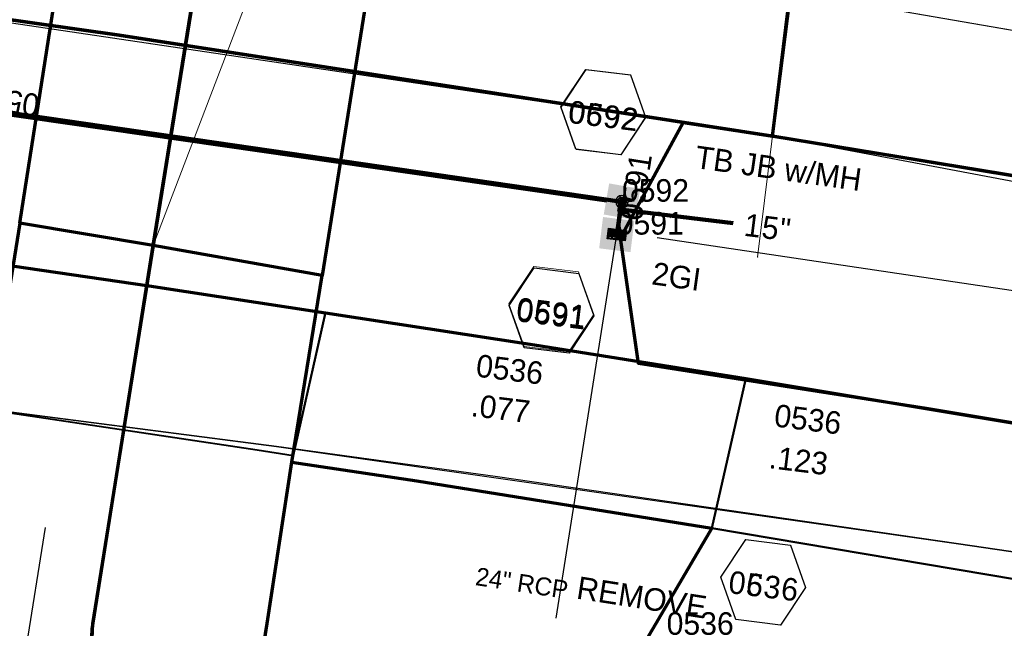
# Model space of a CAD drawing. Extents: x 1160024 to 2574774, y 200346 to 1150377.
# Tile 50 of 118: x 2483548 to 2483767, y 365757 to 365892. Entities that reach past the tile are written whole.
import ezdxf
from ezdxf.enums import TextEntityAlignment as Align

# ---------------------------------------------------------------- set-up
doc = ezdxf.new("R2010")
doc.units = 0
doc.header["$MEASUREMENT"] = 0
doc.linetypes.add('DGN Style 2', pattern=[29.296317, 17.57779, -11.718527])
for name, color, linetype, lineweight in [('Exist Plan Preparation Watershed Blue', 5, 'Continuous', 30), ('Exist Structure Minor Pipes RCP 24 Inch Text', 30, 'Continuous', 13), ('Prop Drainage Structure Box Number Symbol CELL', 9, 'Continuous', 30), ('Prop Drainage Structure Catch Basin Grate 840 03F Label', 9, 'Continuous', 30), ('Prop Drainage Structure Drop Inlet Grate 2 Wide Slots and Sag Grates 840 22 CELL', 7, 'Continuous', 30), ('Prop Drainage Structure Drop Inlet Grate 2 Wide Slots and Sag Grates 840 22 Label', 9, 'Continuous', 30), ('Prop Drainage Structure Junction Box with Manhole TB CELL', 7, 'Continuous', 30), ('Prop Drainage Structure Junction Box with Manhole TB Label', 9, 'Continuous', 30), ('Prop Drainage Structure Pipe RCP 15in Class III', 9, 'Continuous', 211), ('Prop Drainage Structure Pipe Removal Label', 9, 'Continuous', 30), ('Prop Drainage Structure Plot Symbol 20 Scale', 9, 'DGN Style 2', 13), ('Prop Drainage Structure Plot Symbol 50 Scale', 9, 'DGN Style 2', 13), ('Prop Earthen Structure Ditch Flow Line', 6, 'Rdy Ditch Special Prp', 30), ('Prop Plan Preparation Watershed Pre Construction', 131, 'Continuous', 30), ('Prop Vertical Profile Ditch Grade Median Label', 5, 'Continuous', 40)]:
    doc.layers.add(name, color=color, linetype=linetype, lineweight=lineweight)
for name, color, linetype, lineweight, plot in [('Scratch_Level_5', 6, 'Continuous', 0, False), ('Scratch_Level_6', 30, 'Continuous', 0, False), ('Scratch_Level_7', 9, 'Continuous', 0, False), ('Scratch_Level_8', 171, 'Continuous', 0, False)]:
    doc.layers.add(name, color=color, linetype=linetype, lineweight=lineweight, plot=plot)
doc.styles.add('Style-font001', font='font001.shx')
doc.styles.add('Style-font041', font='font041.shx')
doc.styles.add('Style-GEOMETRICFUTURA_211_M_L', font='GEOMETRICFUTURA_211_M_L.shx')
doc.linetypes.add('Rdy Ditch Special Prp', pattern='A,0.55,-0.2,[22,dgnlstyle-RdylsE.shx,S=0.001111,R=0,X=0,Y=0],-0.2,0.55', length=1.5)
doc.dimstyles.new('erosion_control', dxfattribs={"dimtxt": 4.99999, "dimasz": 9.99998, "dimexe": 2.499995, "dimexo": 2.499995, "dimgap": 2.499995, "dimtad": 0, "dimtih": 1, "dimtoh": 1, "dimzin": 3, "dimdsep": 46, "dimtxsty": 'Style-GEOMETRICFUTURA_211_M_L', "dimcen": 0.09, "dimaunit": 1, "dimadec": 4, "dimazin": 3, "dimtfac": 1, "dimtofl": 0, "dimtmove": 0, "dimatfit": 1, "dimfxl": 1, "dimtzin": 3, "dimlwd": 106, "dimarcsym": 0})

# ---------------------------------------------------------------- blocks, each defined once
blk = doc.blocks.new('PROP DRAINAGE STRUCTURE BOX NUMBER SYMBOL_62')
at = {"layer": 'Scratch_Level_7', "flags": 128}
blk.add_lwpolyline([(-5, 8.94), (5, 8.94), (9.47, 0), (5, -8.94), (-5, -8.94), (-9.47, 0), (-5, 8.94)], dxfattribs=at)
at = {"layer": 'Scratch_Level_7', "insert": (0.28, -0.83), "char_height": 5, "attachment_point": 5, "line_spacing_factor": 0.6, "style": 'Style-GEOMETRICFUTURA_211_M_L'}
blk.add_mtext('\\T1.051;0536', dxfattribs=at)
blk = doc.blocks.new('PROP DRAINAGE STRUCTURE BOX NUMBER SYMBOL_215')
at = {"layer": 'Prop Drainage Structure Box Number Symbol CELL', "flags": 128}
blk.add_lwpolyline([(-5, 8.94), (5, 8.94), (9.47, 0), (5, -8.94), (-5, -8.94), (-9.47, 0), (-5, 8.94)], dxfattribs=at)
at = {"layer": 'Prop Drainage Structure Box Number Symbol CELL', "insert": (0.28, -0.83), "char_height": 5, "attachment_point": 5, "line_spacing_factor": 0.6, "style": 'Style-GEOMETRICFUTURA_211_M_L'}
blk.add_mtext('\\T1.051;0636', dxfattribs=at)
blk = doc.blocks.new('PROP DRAINAGE STRUCTURE BOX NUMBER SYMBOL_285')
at = {"layer": 'Scratch_Level_7', "flags": 128}
blk.add_lwpolyline([(-5, 8.94), (5, 8.94), (9.47, 0), (5, -8.94), (-5, -8.94), (-9.47, 0), (-5, 8.94)], dxfattribs=at)
at = {"layer": 'Scratch_Level_7', "insert": (0.18, -0.83), "char_height": 5, "attachment_point": 5, "line_spacing_factor": 0.6, "style": 'Style-GEOMETRICFUTURA_211_M_L'}
blk.add_mtext('\\T1.051;0591', dxfattribs=at)
blk = doc.blocks.new('PROP DRAINAGE STRUCTURE BOX NUMBER SYMBOL_286')
at = {"layer": 'Prop Drainage Structure Box Number Symbol CELL', "flags": 128}
blk.add_lwpolyline([(-5, 8.94), (5, 8.94), (9.47, 0), (5, -8.94), (-5, -8.94), (-9.47, 0), (-5, 8.94)], dxfattribs=at)
at = {"layer": 'Prop Drainage Structure Box Number Symbol CELL', "insert": (0.18, -0.83), "char_height": 5, "attachment_point": 5, "line_spacing_factor": 0.6, "style": 'Style-GEOMETRICFUTURA_211_M_L'}
blk.add_mtext('\\T1.051;0691', dxfattribs=at)
blk = doc.blocks.new('PROP DRAINAGE STRUCTURE BOX NUMBER SYMBOL_287')
at = {"layer": 'Scratch_Level_7', "flags": 128}
blk.add_lwpolyline([(-5, 8.94), (5, 8.94), (9.47, 0), (5, -8.94), (-5, -8.94), (-9.47, 0), (-5, 8.94)], dxfattribs=at)
at = {"layer": 'Scratch_Level_7', "insert": (0.17, -0.83), "char_height": 5, "attachment_point": 5, "line_spacing_factor": 0.6, "style": 'Style-GEOMETRICFUTURA_211_M_L'}
blk.add_mtext('\\T1.051;0592', dxfattribs=at)
blk = doc.blocks.new('PROP DRAINAGE STRUCTURE BOX NUMBER SYMBOL_290')
at = {"layer": 'Prop Drainage Structure Box Number Symbol CELL', "flags": 128}
blk.add_lwpolyline([(-5, 8.94), (5, 8.94), (9.47, 0), (5, -8.94), (-5, -8.94), (-9.47, 0), (-5, 8.94)], dxfattribs=at)
at = {"layer": 'Prop Drainage Structure Box Number Symbol CELL', "insert": (0.17, -0.83), "char_height": 5, "attachment_point": 5, "line_spacing_factor": 0.6, "style": 'Style-GEOMETRICFUTURA_211_M_L'}
blk.add_mtext('\\T1.051;0692', dxfattribs=at)
blk = doc.blocks.new('PROP DRAINAGE STRUCTURE DROP INLET GRATE 2 WIDE SLOTS AND SAG GRATES 840 22_2')
at = {"layer": 'Prop Drainage Structure Drop Inlet Grate 2 Wide Slots and Sag Grates 840 22 CELL', "flags": 128}
for points in [[(-2, 1.17), (2, 1.17), (2, -1.17), (-2, -1.17), (-2, 1.17)], [(-1.94, 1.1), (1.94, 1.1), (1.94, -1.1), (-1.94, -1.1), (-1.94, 1.1)], [(-1.93, 1.09), (-0.01, 1.09), (-0.01, -1.09), (-1.93, -1.09), (-1.93, 1.09)], [(-1.84, 0.91), (-1.01, 0.91), (-1.01, 0.64), (-1.84, 0.64), (-1.84, 0.91)], [(-1.84, 0.52), (-1.01, 0.52), (-1.01, 0.25), (-1.84, 0.25), (-1.84, 0.52)], [(-1.84, 0.14), (-1.01, 0.14), (-1.01, -0.14), (-1.84, -0.14), (-1.84, 0.14)], [(-0.93, 0.91), (-0.09, 0.91), (-0.09, 0.64), (-0.93, 0.64), (-0.93, 0.91)], [(-0.93, 0.52), (-0.09, 0.52), (-0.09, 0.25), (-0.93, 0.25), (-0.93, 0.52)], [(-0.93, 0.14), (-0.09, 0.14), (-0.09, -0.14), (-0.93, -0.14), (-0.93, 0.14)], [(0.01, 1.09), (1.93, 1.09), (1.93, -1.09), (0.01, -1.09), (0.01, 1.09)], [(0.09, 0.64), (0.93, 0.64), (0.93, 0.91), (0.09, 0.91), (0.09, 0.64)], [(0.09, 0.52), (0.93, 0.52), (0.93, 0.25), (0.09, 0.25), (0.09, 0.52)], [(0.09, 0.14), (0.93, 0.14), (0.93, -0.14), (0.09, -0.14), (0.09, 0.14)], [(1.01, 0.64), (1.84, 0.64), (1.84, 0.91), (1.01, 0.91), (1.01, 0.64)], [(1.01, 0.52), (1.84, 0.52), (1.84, 0.25), (1.01, 0.25), (1.01, 0.52)], [(1.01, 0.14), (1.84, 0.14), (1.84, -0.14), (1.01, -0.14), (1.01, 0.14)], [(-1.84, -0.25), (-1.01, -0.25), (-1.01, -0.52), (-1.84, -0.52), (-1.84, -0.25)], [(-1.84, -0.64), (-1.01, -0.64), (-1.01, -0.91), (-1.84, -0.91), (-1.84, -0.64)], [(-0.93, -0.25), (-0.09, -0.25), (-0.09, -0.52), (-0.93, -0.52), (-0.93, -0.25)], [(-0.93, -0.64), (-0.09, -0.64), (-0.09, -0.91), (-0.93, -0.91), (-0.93, -0.64)], [(0.09, -0.25), (0.93, -0.25), (0.93, -0.52), (0.09, -0.52), (0.09, -0.25)], [(0.09, -0.64), (0.93, -0.64), (0.93, -0.91), (0.09, -0.91), (0.09, -0.64)], [(1.01, -0.25), (1.84, -0.25), (1.84, -0.52), (1.01, -0.52), (1.01, -0.25)], [(1.01, -0.64), (1.84, -0.64), (1.84, -0.91), (1.01, -0.91), (1.01, -0.64)]]:
    blk.add_lwpolyline(points, dxfattribs=at)
at = {"layer": 'Prop Drainage Structure Plot Symbol 20 Scale', "extrusion": (0, 0, -1)}
blk.add_solid([(2, 2), (-2, 2), (2, -2), (-2, -2)], dxfattribs=at)
at = {"layer": 'Prop Drainage Structure Plot Symbol 50 Scale', "extrusion": (0, 0, -1)}
blk.add_solid([(3.5, 3.5), (-3.5, 3.5), (3.5, -3.5), (-3.5, -3.5)], dxfattribs=at)
blk = doc.blocks.new('PROP DRAINAGE STRUCTURE JUNCTION BOX WITH MANHOLE TB')
at = {"layer": 'Prop Drainage Structure Plot Symbol 20 Scale'}
h = blk.add_hatch(color=256, dxfattribs=at)
h.paths.add_polyline_path([(-2, -2), (-2, 2), (2, 2), (2, -2)])
edge = h.paths.add_edge_path(flags=16)
edge.add_arc((0, 0), 1.5, 0, 360)
at = {"layer": 'Prop Drainage Structure Plot Symbol 50 Scale'}
h = blk.add_hatch(color=256, dxfattribs=at)
h.paths.add_polyline_path([(-3.5, -3.5), (-3.5, 3.5), (3.5, 3.5), (3.5, -3.5)])
edge = h.paths.add_edge_path(flags=16)
edge.add_arc((0, 0), 1.5, 0, 360)
at = {"layer": 'Prop Drainage Structure Junction Box with Manhole TB CELL', "flags": 128}
for points in [[(-1.39, 0.02), (-0.99, 0.02), (-0.99, -0.02), (-1.39, -0.02)], [(-1.39, -0.02), (-0.99, -0.02), (-0.99, 0.02), (-1.39, 0.02)], [(-0.71, 1.19), (-0.51, 0.85), (-0.48, 0.87), (-0.67, 1.21)], [(-0.71, 1.19), (-0.51, 0.85), (-0.48, 0.87), (-0.67, 1.21)], [(0, 0.08), (0, 0.08)], [(0.67, 1.21), (0.48, 0.87), (0.51, 0.85), (0.71, 1.19)], [(0.67, 1.21), (0.48, 0.87), (0.51, 0.85), (0.71, 1.19)], [(1.39, 0.02), (0.99, 0.02), (0.99, -0.02), (1.39, -0.02)], [(1.39, 0.02), (0.99, 0.02), (0.99, -0.02), (1.39, -0.02)], [(-0.67, -1.21), (-0.48, -0.87), (-0.51, -0.85), (-0.71, -1.19)], [(-0.67, -1.21), (-0.48, -0.87), (-0.51, -0.85), (-0.71, -1.19)], [(0.71, -1.19), (0.51, -0.85), (0.48, -0.87), (0.67, -1.21)], [(0.71, -1.19), (0.51, -0.85), (0.48, -0.87), (0.67, -1.21)]]:
    blk.add_lwpolyline(points, dxfattribs=at)
at = {"layer": 'Prop Drainage Structure Junction Box with Manhole TB CELL', "extrusion": (0, 0, -1)}
for radius in [1.39, 0.99, 0.953, 0.87, 0.625, 0.583, 0.333, 0.291, 0.0834, 0.0416]:
    blk.add_arc((0, 0), radius, 0, 360, dxfattribs=at)

msp = doc.modelspace()

# ---------------------------------------------------------------- linework, layer by layer
at = {"layer": 'Exist Plan Preparation Watershed Blue', "color": 5, "linetype": 'Continuous', "lineweight": 70, "flags": 128}
for points in [[(2483572.56, 366001.56), (2483602.73, 365995.28), (2483577.94, 365841.73), (2483548.36, 365846.67), (2483572.56, 366001.56)], [(2483601.89, 365989.61), (2483643.02, 365982.66), (2483634.18, 365952.12), (2483629.36, 365922.2), (2483615.4, 365835.08), (2483577.94, 365841.73), (2483589.1, 365911.13), (2483594.11, 365942.29), (2483598.15, 365967.42), (2483601.89, 365989.61)], [(2483722.58, 365923.08), (2483642.56, 365936.37), (2483516.43, 365955.14), (2483442.04, 365965.51), (2483381.49, 365973.56), (2483365.97, 365975.57), (2483363.26, 365965.35), (2483368.5, 365916.45), (2483439.35, 365907.02), (2483570.4, 365888.4), (2483715.34, 365866), (2483722.58, 365923.08)], [(2483721.19, 365913.7), (2483722.58, 365923.08), (2483778, 365914.07), (2483860.93, 365900.49), (2483946.45, 365886.47), (2483941.17, 365875.45), (2483919.06, 365832.3), (2483836.92, 365845.93), (2483775.82, 365856.1), (2483715.34, 365866), (2483721.19, 365913.7)], [(2483422.03, 365882.26), (2483429.83, 365853.82), (2483502.49, 365843.64), (2483577.01, 365832.82), (2483662.55, 365819.72), (2483709.43, 365812.26), (2483914.16, 365778.16), (2483926.68, 365800.41), (2483929.77, 365817.35), (2483924.49, 365831.4), (2483715.34, 365866), (2483570.4, 365888.4), (2483439.35, 365907.02), (2483422.03, 365882.26)], [(2483914.16, 365778.16), (2483749.49, 365805.55), (2483685.63, 365815.6), (2483681.63, 365843.46), (2483695.57, 365869.04), (2483715.51, 365866), (2483776, 365856.07), (2483815.27, 365849.5), (2483924.49, 365831.4), (2483929.77, 365817.35), (2483926.68, 365800.41), (2483914.16, 365778.16)], [(2483577.94, 365841.73), (2483548.36, 365846.67), (2483538.23, 365783.82), (2483537.81, 365781.59), (2483530.29, 365742.02), (2483527.18, 365728.33), (2483563.08, 365727.32), (2483564.38, 365756.64), (2483577.94, 365841.73)], [(2483564.45, 365757.81), (2483563.08, 365727.32), (2483561.38, 365700.26), (2483558.02, 365677.77), (2483586.93, 365669.31), (2483589.55, 365668.81), (2483592.45, 365689.95), (2483592.66, 365691.39), (2483599.26, 365733.17), (2483603.22, 365757.87), (2483608.7, 365793.65), (2483615.4, 365835.08), (2483577.94, 365841.73), (2483564.45, 365757.81)], [(2483701.93, 365779.03), (2483687.42, 365754.37), (2483685.65, 365750.39), (2483669.52, 365672.45), (2483592.66, 365691.39), (2483598.76, 365730.15), (2483600.6, 365741.42), (2483603.22, 365757.87), (2483608.7, 365793.65), (2483636.43, 365789.54), (2483701.93, 365779.03)]]:
    msp.add_lwpolyline(points, close=True, dxfattribs=at)
at = {"layer": 'Exist Plan Preparation Watershed Blue', "lineweight": 40, "flags": 128}
for points in [[(2483414.97, 365855.76), (2483491.41, 365845.27), (2483576.49, 365832.9), (2483616.18, 365826.9), (2483608.97, 365795.11), (2483600.99, 365796.34), (2483541.65, 365805.2), (2483541.47, 365803.73), (2483514.25, 365807.5), (2483463.1, 365813.37), (2483417.02, 365818.06), (2483402.45, 365819.09), (2483414.97, 365855.76)], [(2483616.18, 365826.9), (2483709.43, 365812.26), (2483701.93, 365779.03), (2483608.7, 365793.65), (2483616.18, 365826.9)], [(2483709.43, 365812.26), (2483854.74, 365788.17), (2483864.3, 365751.67), (2483701.93, 365779.03), (2483709.43, 365812.26)], [(2483701.93, 365779.03), (2483864.3, 365751.67), (2483869.75, 365730.85), (2483824.14, 365718.73), (2483818.06, 365715.93), (2483770.96, 365687.7), (2483750.07, 365670.65), (2483728.54, 365653.08), (2483669.52, 365672.45), (2483685.65, 365750.39), (2483687.42, 365754.37), (2483701.93, 365779.03)]]:
    msp.add_lwpolyline(points, close=True, dxfattribs=at)
at = {"layer": 'Prop Drainage Structure Pipe RCP 15in Class III'}
for p, q in [((2483678.58, 365851.77), (2483422.9, 365888.6)), ((2483680.89, 365844.29), (2483681.76, 365851.35))]:
    msp.add_line(p, q, dxfattribs=at)
at = {"layer": 'Prop Earthen Structure Ditch Flow Line', "linetype": 'Rdy Ditch Special Prp', "ltscale": 50}
msp.add_line((2483878.77, 365815.44), (2483689.78, 365843.42), dxfattribs=at)
at = {"layer": 'Prop Plan Preparation Watershed Pre Construction', "color": 200, "flags": 128}
for points in [[(2483368.5, 365916.45), (2483570.4, 365888.4), (2483715.34, 365866), (2483722.58, 365923.08), (2483666.64, 365957.15), (2483666.37, 365999.38), (2483651.76, 366096.26), (2483647.44, 366117.17), (2483615.03, 366211.29), (2483605.85, 366221.12), (2483544.78, 366278.49)], [(2484096.61, 365715.8), (2484040.14, 365724.59), (2483991.29, 365736.69), (2483952.78, 365744.85), (2483878.46, 365757.12), (2483838.82, 365763.53), (2483756.63, 365775.55), (2483653.85, 365790.49), (2483605.26, 365797.14), (2483456.15, 365816.45)]]:
    msp.add_lwpolyline(points, dxfattribs=at)
at = {"layer": 'Prop Plan Preparation Watershed Pre Construction', "color": 191, "flags": 128}
for points in [[(2483908.05, 366048.33), (2483880.14, 366104.67), (2483826.02, 366076.77), (2483763.06, 366025.31), (2483729.3, 365991.41), (2483722.58, 365923.08), (2483719.28, 365898.12), (2483780.56, 365887.42), (2483877.6, 365871), (2483904.04, 365926.52), (2483904.04, 365926.52), (2483903.32, 365957.38), (2483902.04, 365985.57), (2483898.71, 366038.02), (2483908.05, 366048.33)], [(2484046.67, 365841.63), (2484042.28, 365808.75), (2483937.26, 365825.88), (2483865.45, 365837.67), (2483715.34, 365866), (2483719.28, 365898.12), (2484046.67, 365841.63)]]:
    msp.add_lwpolyline(points, close=True, dxfattribs=at)
at = {"layer": 'Prop Plan Preparation Watershed Pre Construction', "color": 200, "flags": 128}
msp.add_lwpolyline([(2482122.74, 366066.82), (2482118.36, 366011.95), (2482871.97, 365923.41), (2482842.89, 365880.62), (2483010.79, 365865.86), (2483048.19, 365861.65), (2483192.34, 365847.94), (2483296.51, 365836.9), (2483403.77, 365823.28), (2483605.26, 365797.14), (2483756.63, 365775.55), (2483838.82, 365763.53), (2483952.78, 365744.85), (2484040.14, 365724.59), (2484096.61, 365715.8), (2484109.76, 365800.29), (2483919.06, 365832.3), (2483715.34, 365866), (2483439.35, 365907.02), (2483368.5, 365916.45), (2482482.15, 366025.78), (2482293.49, 366048), (2482122.74, 366066.82)], close=True, dxfattribs=at)
at = {"layer": 'Prop Vertical Profile Ditch Grade Median Label', "lineweight": 0}
for p, q in [((2483712.05, 365839.18), (2483758.13, 366214.63)), ((2483691.2, 366138.3), (2483577.94, 365841.73)), ((2483578.38, 365844.47), (2483579, 365849.04))]:
    msp.add_line(p, q, dxfattribs=at)
msp.add_point((2483712.05, 365839.18), dxfattribs=at)
at = {"layer": 'Scratch_Level_5', "lineweight": 30}
for p, q in [((2483667.33, 365759.05), (2483680.8, 365844.17)), ((2483549.52, 365750.97), (2483554.05, 365779.18))]:
    msp.add_line(p, q, dxfattribs=at)
at = {"layer": 'Scratch_Level_8', "lineweight": 120}
for p, q in [((2483681.96, 365851.47), (2483422.52, 365889.12)), ((2483680.8, 365844.17), (2483681.96, 365851.47))]:
    msp.add_line(p, q, dxfattribs=at)

# ---------------------------------------------------------------- block references
at = {"layer": 'Prop Drainage Structure Box Number Symbol CELL', "rotation": 353.0022961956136}
for name, p in [('PROP DRAINAGE STRUCTURE BOX NUMBER SYMBOL_290', (2483677.8, 365871.35)), ('PROP DRAINAGE STRUCTURE BOX NUMBER SYMBOL_286', (2483666.34, 365827.31)), ('PROP DRAINAGE STRUCTURE BOX NUMBER SYMBOL_215', (2483713.28, 365767.02))]:
    msp.add_blockref(name, p, dxfattribs=at)
at = {"layer": 'Prop Drainage Structure Plot Symbol 20 Scale', "rotation": 170}
msp.add_blockref('PROP DRAINAGE STRUCTURE JUNCTION BOX WITH MANHOLE TB', (2483681.96, 365851.47), dxfattribs=at)
at = {"layer": 'Prop Drainage Structure Plot Symbol 50 Scale', "rotation": 173}
msp.add_blockref('PROP DRAINAGE STRUCTURE DROP INLET GRATE 2 WIDE SLOTS AND SAG GRATES 840 22_2', (2483680.8, 365844.17), dxfattribs=at)
at = {"layer": 'Scratch_Level_7', "rotation": 353.0022961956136}
for name, p in [('PROP DRAINAGE STRUCTURE BOX NUMBER SYMBOL_287', (2483677.88, 365871.32)), ('PROP DRAINAGE STRUCTURE BOX NUMBER SYMBOL_285', (2483666.28, 365827.63)), ('PROP DRAINAGE STRUCTURE BOX NUMBER SYMBOL_62', (2483713.28, 365767.02))]:
    msp.add_blockref(name, p, dxfattribs=at)

# ---------------------------------------------------------------- texts
at = {"layer": 'Exist Structure Minor Pipes RCP 24 Inch Text', "style": 'Style-font001'}
msp.add_text('24" RCP', height=4, rotation=351.3123, dxfattribs=at).set_placement((2483659.75, 365766.85), align=Align.MIDDLE_CENTER)
at = {"layer": 'Prop Drainage Structure Catch Basin Grate 840 03F Label', "insert": (2483709.13, 365846.37), "char_height": 5, "attachment_point": 4, "rotation": 353.0023, "line_spacing_factor": 0.9, "style": 'Style-GEOMETRICFUTURA_211_M_L'}
msp.add_mtext('\\T1.062;15" ', dxfattribs=at)
at = {"layer": 'Prop Drainage Structure Drop Inlet Grate 2 Wide Slots and Sag Grates 840 22 Label', "style": 'Style-GEOMETRICFUTURA_211_M_L'}
msp.add_text('2GI', height=5, rotation=352.0016, dxfattribs=at).set_placement((2483694.05, 365834.88), align=Align.MIDDLE_CENTER)
at = {"layer": 'Prop Drainage Structure Junction Box with Manhole TB Label', "style": 'Style-GEOMETRICFUTURA_211_M_L'}
msp.add_text('TB JB w/MH', height=5, rotation=352.0016, dxfattribs=at).set_placement((2483716.67, 365858.87), align=Align.MIDDLE_CENTER)
at = {"layer": 'Prop Drainage Structure Pipe Removal Label', "style": 'Style-GEOMETRICFUTURA_211_M_L'}
msp.add_text('REMOVE', height=5, rotation=351.1168, dxfattribs=at).set_placement((2483672.43, 365768.38), align=Align.TOP_LEFT)
at = {"layer": 'Scratch_Level_6', "style": 'Style-GEOMETRICFUTURA_211_M_L'}
for s, p in [('0536', (2483649.97, 365817.65)), ('.077', (2483648.89, 365808.88)), ('0536', (2483716.14, 365806.58)), ('.123', (2483715, 365797.33))]:
    msp.add_text(s, height=5, rotation=353.0023, dxfattribs=at).set_placement(p, align=Align.TOP_LEFT)
at = {"layer": 'Scratch_Level_8', "linetype": 'Continuous', "lineweight": 30, "style": 'Style-font041'}
for s, rotation, p in [('0592', 171.7419, (2483552.24, 365870.29)), ('0591', 81.0052, (2483681.38, 365847.82))]:
    msp.add_text(s, height=5, rotation=rotation, dxfattribs=at).set_placement(p, align=Align.TOP_LEFT)
at = {"layer": 'Scratch_Level_8', "linetype": 'Continuous', "style": 'Style-font041'}
for s, p in [('0592', (2483681.96, 365856.47)), ('0591', (2483680.8, 365849.17)), ('0536', (2483691.87, 365760.38))]:
    msp.add_text(s, height=5, dxfattribs=at).set_placement(p, align=Align.TOP_LEFT)

# ---------------------------------------------------------------- leaders
at = {"layer": 'Prop Drainage Structure Catch Basin Grate 840 03F Label'}
msp.add_leader([(2483681, 365849.82), (2483706.65, 365846.67)], dimstyle='erosion_control', override={"dimtxt": 5, "dimasz": 5, "dimgap": 0, "dimlwd": 65534}, dxfattribs=at)

doc.saveas('drawing.dxf')
